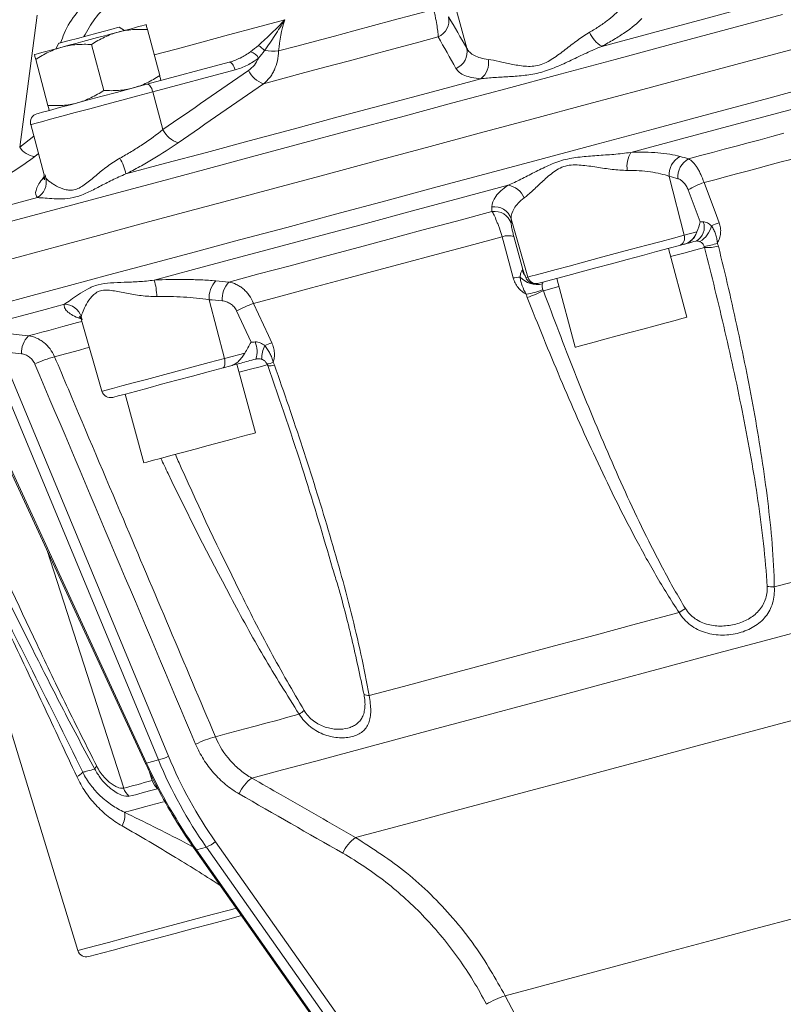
# Model space of a CAD drawing. Header units: millimetres. Extents: x -2 to 362, y -185 to 555.
# Tile 3 of 14: x 130 to 216, y -48 to 63. Entities that reach past the tile are written whole.
import ezdxf

# ---------------------------------------------------------------- set-up
doc = ezdxf.new("R2010")
doc.units = ezdxf.units.MM

msp = doc.modelspace()

# ---------------------------------------------------------------- linework, layer by layer
at = {"color": 7, "linetype": 'Continuous', "lineweight": 15}
for p, q in [((178.95, 63.56), (180.09, 59.31)), ((131.8, 63.03), (129.83, 48.2)), ((141.62, 61.32), (141.01, 61.67)), ((145.57, 56.25), (144.19, 61.4)), ((134.25, 59.86), (133.89, 59.25)), ((139.29, 54.57), (137.91, 59.72)), ((133.01, 52.88), (131.63, 58.04)), ((144.14, 55.26), (153.38, 57.74)), ((154.04, 56.88), (144.8, 54.41)), ((144.8, 54.41), (145.94, 50.16)), ((131.07, 50.73), (132.58, 45.07)), ((202.85, 44.91), (204.52, 38.3)), ((206.34, 39.8), (204.98, 43.39)), ((185.08, 40.15), (186.96, 33.59)), ((185.39, 38.14), (186.38, 34.45)), ((204.52, 38.3), (205.97, 38.68)), ((204.83, 29.08), (202.76, 36.81)), ((204.56, 37.29), (203.99, 37.14)), ((186.74, 33.53), (186.96, 33.59)), ((190.2, 33.44), (192.27, 25.71)), ((188.18, 32.9), (188.09, 32.88)), ((151.12, 31.05), (152.84, 24.45)), ((155.84, 26.27), (154.21, 29.79)), ((136.78, 28.76), (139.07, 20.76)), ((128.46, 27.24), (130.8, 26.99)), ((145.42, -20.67), (126.05, 25.98)), ((130.02, 24.98), (127.67, 25.23)), ((127.67, 25.23), (146.56, -20.26)), ((152.84, 24.45), (155.13, 25.06)), ((153.58, 23.63), (152.69, 23.39)), ((156.33, 16.08), (154.26, 23.81)), ((157.62, 23.83), (157.7, 23.65)), ((141.7, 20.45), (143.77, 12.72)), ((127.35, 14.88), (143.96, -21.06)), ((127.47, 14.92), (144.09, -21.03)), ((121.44, 6.74), (136.37, -42.1)), ((145.42, -20.67), (144.09, -21.03)), ((151.84, -29.86), (226.31, -135.49)), ((149.55, -30.76), (224.01, -136.39)), ((150.82, -30.47), (149.69, -30.77)), ((149.69, -30.77), (224.16, -136.4)), ((225.28, -136.1), (150.82, -30.47))]:
    msp.add_line(p, q, dxfattribs=at)
at = {"color": 8, "linetype": 'Continuous', "lineweight": 15}
for p, q in [((129.83, 48.2), (131.42, 49.41)), ((131.94, 47.48), (131.52, 47.16)), ((132.35, 44.57), (132.6, 44.89)), ((132.71, 45.1), (132.76, 44.72)), ((190.44, 32.53), (188.71, 32.06)), ((136.67, 29.02), (136.4, 29.01)), ((136.8, 28.85), (136.4, 29.01)), ((136.76, 29.14), (136.84, 28.78)), ((141.53, -23.84), (132.91, 2.85)), ((144.73, -22.98), (144.43, -22.04))]:
    msp.add_line(p, q, dxfattribs=at)
at = {"color": 7, "linetype": 'Continuous', "lineweight": 15, "flags": 128}
for points in [[(195.26, 59.52), (200.97, 61.05), (206.72, 62.59), (212.5, 64.14), (218.3, 65.69), (224.09, 67.25), (229.87, 68.79), (235.63, 70.34), (241.33, 71.87)], [(126.14, 34.91), (130.06, 35.96), (134.24, 37.08), (138.68, 38.27), (143.35, 39.52), (148.25, 40.84), (153.36, 42.21), (158.66, 43.63), (164.14, 45.09), (169.79, 46.61), (175.58, 48.16), (181.5, 49.75), (187.54, 51.36), (193.66, 53.01), (199.87, 54.67), (206.13, 56.35), (212.44, 58.04), (218.76, 59.73), (225.09, 61.43), (231.41, 63.12), (237.69, 64.8), (243.91, 66.47), (250.07, 68.12)], [(158.94, 59), (161, 59.55), (163.1, 60.11), (165.23, 60.68), (167.4, 61.26), (169.6, 61.85), (171.83, 62.45), (174.09, 63.06), (176.38, 63.67)], [(140.9, 61.12), (141.58, 61.31), (142.2, 61.47), (142.74, 61.62), (143.19, 61.74), (143.56, 61.84), (143.82, 61.91), (143.98, 61.95), (144.04, 61.97)], [(134.25, 59.86), (134.3, 59.88), (134.68, 59.98), (135.38, 60.16), (136.33, 60.42), (137.41, 60.71), (138.52, 61), (139.53, 61.28), (140.33, 61.49), (140.84, 61.63), (141.01, 61.67)], [(134.62, 59.44), (135.35, 59.64), (136.13, 59.85), (136.94, 60.06), (137.76, 60.28), (138.58, 60.5), (139.38, 60.72), (140.16, 60.93), (140.9, 61.12)], [(157.25, 55.32), (159.55, 55.94), (161.9, 56.57), (164.3, 57.21), (166.74, 57.86), (169.22, 58.53), (171.73, 59.2), (174.29, 59.89), (176.87, 60.58)], [(198.52, 47.6), (204.22, 49.12), (209.95, 50.66), (215.72, 52.21), (221.5, 53.75), (227.28, 55.3), (233.04, 56.85), (238.78, 58.39), (244.47, 59.91)], [(131.48, 58.6), (131.53, 58.62), (131.69, 58.66), (131.96, 58.73), (132.32, 58.83), (132.78, 58.95), (133.32, 59.09), (133.93, 59.26), (134.62, 59.44)], [(153.38, 57.74), (153.46, 57.74), (153.55, 57.71), (153.65, 57.64), (153.74, 57.53), (153.83, 57.4), (153.91, 57.24), (153.99, 57.07), (154.04, 56.88)], [(141.77, 45.19), (146.21, 46.38), (150.83, 47.61), (155.62, 48.9), (160.56, 50.22), (165.65, 51.59), (170.88, 52.99), (176.22, 54.42), (181.67, 55.88)], [(131.77, 51.95), (131.91, 51.99), (132.39, 52.12), (133.2, 52.33), (134.32, 52.63), (135.69, 53), (137.26, 53.42), (138.95, 53.87), (140.72, 54.35), (142.47, 54.82), (144.14, 55.26)], [(144.14, 55.26), (144.22, 55.27), (144.31, 55.23), (144.41, 55.16), (144.5, 55.06), (144.59, 54.92), (144.67, 54.77), (144.74, 54.59), (144.8, 54.41)], [(205.03, 46.88), (206.37, 47.24), (207.7, 47.6), (209.04, 47.95), (210.38, 48.31), (211.72, 48.67), (213.06, 49.03), (214.4, 49.39), (215.75, 49.75)], [(206.77, 44.21), (207.98, 44.53), (209.19, 44.86), (210.41, 45.18), (211.62, 45.51), (212.84, 45.84), (214.06, 46.16), (215.28, 46.49), (216.51, 46.82)], [(144.95, 33.24), (149.38, 34.43), (153.98, 35.67), (158.76, 36.94), (163.69, 38.27), (168.77, 39.63), (173.98, 41.02), (179.31, 42.45), (184.74, 43.91)], [(206.77, 44.21), (208.15, 40.52), (208.46, 39.69)], [(108.79, 36.35), (110.77, 36.88), (113.01, 37.48), (115.53, 38.15), (118.3, 38.9), (121.32, 39.71), (124.59, 40.58), (128.09, 41.52), (131.83, 42.52)], [(153.35, 33.03), (156.73, 33.94), (160.22, 34.87), (163.8, 35.83), (167.47, 36.81), (171.22, 37.82), (175.05, 38.85), (178.95, 39.89), (182.92, 40.96)], [(156.13, 30.64), (159.34, 31.5), (162.64, 32.38), (166.02, 33.29), (169.49, 34.22), (173.03, 35.17), (176.65, 36.14), (180.33, 37.12), (184.07, 38.13)], [(185.32, 33.49), (184.3, 37.28), (184.07, 38.13)], [(186.96, 33.59), (187.29, 33.68), (187.94, 33.85), (188.9, 34.11), (190.13, 34.44), (191.59, 34.83), (193.23, 35.27), (194.98, 35.74), (196.79, 36.23), (198.6, 36.71), (200.33, 37.17), (201.93, 37.6), (203.35, 37.98), (204.52, 38.3)], [(203.99, 37.14), (202.83, 36.83), (201.43, 36.45), (199.83, 36.02), (198.12, 35.56), (196.35, 35.09), (194.6, 34.62), (192.94, 34.18), (191.45, 33.78), (190.18, 33.44), (189.19, 33.17), (188.51, 32.99), (188.18, 32.9)], [(119.71, 26.48), (121.32, 26.91), (123.02, 27.37), (124.8, 27.85), (126.66, 28.34), (128.6, 28.86), (130.61, 29.4), (132.7, 29.96), (134.86, 30.54)], [(156.13, 30.64), (157.8, 27.03), (158.17, 26.22)], [(204.83, 29.08), (204.71, 29.05), (204.27, 28.93), (203.51, 28.73), (202.49, 28.45), (201.26, 28.12), (199.88, 27.75), (198.43, 27.37), (196.99, 26.98), (195.63, 26.61), (194.42, 26.29), (193.44, 26.03), (192.74, 25.84), (192.35, 25.73), (192.27, 25.71)], [(152.84, 24.45), (152.88, 24.26), (152.9, 24.08), (152.91, 23.9), (152.9, 23.74), (152.87, 23.61), (152.82, 23.5), (152.76, 23.43), (152.69, 23.39)], [(152.69, 23.39), (151.01, 22.94), (149.26, 22.47), (147.49, 22), (145.79, 21.54), (144.22, 21.12), (142.85, 20.75), (141.73, 20.45), (140.91, 20.23), (140.43, 20.11), (140.29, 20.07)], [(156.33, 16.08), (156.33, 16.08), (156.13, 16.03), (155.61, 15.89), (154.78, 15.67), (153.71, 15.38), (152.43, 15.04), (151.03, 14.66), (149.57, 14.27), (148.14, 13.89), (146.81, 13.53), (145.66, 13.22), (144.74, 12.98), (144.11, 12.81), (143.8, 12.73), (143.77, 12.72)], [(214.66, -1.23), (216.57, -0.72), (218.49, -0.21), (220.41, 0.31), (222.34, 0.83), (224.28, 1.35), (226.22, 1.87), (228.16, 2.39), (230.11, 2.91)], [(155.94, -22.71), (159.37, -21.79), (163.11, -20.79), (167.14, -19.71), (171.44, -18.56), (176, -17.34), (180.8, -16.05), (185.82, -14.7), (191.05, -13.31), (196.45, -11.86), (202.01, -10.37), (207.7, -8.84), (213.51, -7.29), (219.41, -5.71), (225.37, -4.11), (231.38, -2.5)], [(169.1, -13.44), (172.96, -12.4), (176.99, -11.33), (181.17, -10.21), (185.49, -9.05), (189.94, -7.85), (194.51, -6.63), (199.19, -5.38), (203.96, -4.1)], [(167.58, -29.39), (170.84, -28.52), (174.38, -27.57), (178.2, -26.55), (182.27, -25.45), (186.58, -24.3), (191.11, -23.08), (195.85, -21.82), (200.76, -20.5), (205.84, -19.14), (211.05, -17.74), (216.38, -16.31), (221.81, -14.86), (227.31, -13.39), (232.85, -11.9)], [(151.84, -18.06), (152.91, -17.78), (154.01, -17.48), (155.14, -17.18), (156.3, -16.87), (157.5, -16.55), (158.72, -16.22), (159.98, -15.88), (161.26, -15.54)], [(136.93, -22.06), (137.06, -22.02), (137.2, -21.99), (137.35, -21.95), (137.51, -21.9), (137.69, -21.86), (137.87, -21.81), (138.06, -21.76), (138.27, -21.7)], [(141.53, -23.84), (141.87, -23.75), (142.23, -23.65), (142.61, -23.55), (143, -23.45), (143.41, -23.34), (143.83, -23.22), (144.28, -23.1), (144.73, -22.98)], [(145.34, -23.91), (144.88, -24.03), (144.44, -24.15), (144.02, -24.26), (143.61, -24.37), (143.22, -24.48), (142.84, -24.58), (142.48, -24.67), (142.14, -24.76)], [(184.41, -47.17), (187.62, -46.31), (191.12, -45.37), (194.9, -44.36), (198.95, -43.28), (203.23, -42.13), (207.73, -40.92), (212.43, -39.66), (217.29, -38.36), (222.29, -37.02), (227.41, -35.65), (232.63, -34.25), (237.9, -32.84)], [(154.77, -38.17), (153.35, -38.55), (151.38, -39.08), (149.35, -39.62), (147.31, -40.17), (145.34, -40.7), (143.48, -41.19), (141.8, -41.64), (140.35, -42.03), (139.17, -42.35), (138.3, -42.58), (137.76, -42.72), (137.59, -42.77)], [(184.41, -47.17), (186.23, -50.68), (193.49, -64.74), (222.52, -120.96), (228.92, -133.35)]]:
    msp.add_lwpolyline(points, dxfattribs=at)
at = {"color": 8, "linetype": 'Continuous', "lineweight": 15, "flags": 128}
for points in [[(127.33, 30.47), (131.25, 31.52), (135.44, 32.64), (139.87, 33.83), (144.54, 35.08), (149.44, 36.39), (154.55, 37.76), (159.85, 39.18), (165.33, 40.65), (170.98, 42.16), (176.77, 43.72), (182.69, 45.3), (188.73, 46.92), (194.85, 48.56), (201.06, 50.22), (207.32, 51.9), (213.63, 53.59), (219.95, 55.29), (226.28, 56.98), (232.6, 58.68), (238.88, 60.36), (245.1, 62.03), (251.26, 63.68)], [(127.78, 39.56), (131.87, 40.66), (136.22, 41.83), (140.81, 43.06), (145.63, 44.35), (150.66, 45.7), (155.89, 47.1), (161.31, 48.55), (166.9, 50.05), (172.63, 51.58), (178.51, 53.16), (184.5, 54.76), (190.59, 56.4), (196.77, 58.05), (203.01, 59.72), (209.29, 61.41), (215.6, 63.1)], [(144.95, 58.56), (147.43, 59.22), (150.31, 60), (153.31, 60.8), (156.42, 61.63), (159.63, 62.49)], [(144.8, 54.41), (143.1, 53.95), (141.31, 53.47), (139.49, 52.98), (137.73, 52.51), (136.06, 52.07), (134.57, 51.66), (133.28, 51.32), (132.27, 51.05), (131.54, 50.85), (131.15, 50.75), (131.07, 50.73)], [(132.64, 44.74), (132.63, 44.73), (132.35, 44.57)], [(206.81, 36.91), (205.83, 36.65), (204.51, 36.29), (203, 35.89)], [(130.8, 26.99), (131.55, 27.19), (132.31, 27.4), (133.09, 27.6), (133.88, 27.81), (134.68, 28.03), (135.49, 28.25), (136.32, 28.47), (136.8, 28.6)], [(133.75, 24.64), (134.43, 24.83), (135.12, 25.01), (135.83, 25.2), (136.54, 25.39), (137.27, 25.59), (137.66, 25.69)], [(139.07, 20.76), (139.15, 20.78), (139.55, 20.89), (140.28, 21.08), (141.3, 21.36), (142.58, 21.7), (144.08, 22.1), (145.75, 22.55), (147.52, 23.02), (149.33, 23.51), (151.13, 23.99), (152.84, 24.45)], [(157.68, 23.75), (157.52, 23.71), (156.85, 23.52), (155.79, 23.24), (154.5, 22.9)], [(158.47, 23.69), (158.28, 23.65), (158.11, 23.63), (157.96, 23.62), (157.85, 23.62), (157.76, 23.63), (157.7, 23.66), (157.68, 23.69)], [(141.61, -26.55), (142.25, -26.38), (143.06, -26.16), (144.02, -25.91), (145.13, -25.61), (146.01, -25.37)], [(136.37, -42.1), (136.42, -42.09), (136.77, -41.99), (137.48, -41.8), (138.51, -41.53), (139.83, -41.17), (141.42, -40.75), (143.22, -40.26), (145.18, -39.74), (147.26, -39.18), (149.38, -38.61), (151.48, -38.05), (153.52, -37.5), (154.18, -37.33)]]:
    msp.add_lwpolyline(points, dxfattribs=at)
at = {"color": 7, "linetype": 'Continuous', "lineweight": 15}
for centre, radius, start, end in [((176.09, 62.42), 2, 292.9837, 12.0811), ((196.82, 62.24), 3.13, 201.2858, 240.1772), ((155.32, 57.42), 1.57, 30.0805, 72.3716), ((155.34, 57.33), 2.65, 40.3177, 60.2491), ((158.5, 70.34), 11.35, 264.2488, 272.2139), ((178.13, 58.9), 2, 292.0618, 11.953), ((180.28, 57.67), 2.27, 307.9907, 9.7251), ((158.16, 58.07), 2.9, 205.7846, 251.5784), ((132.03, 50.98), 1, 105, 194.982), ((148.53, 51.42), 2.88, 205.9982, 252.5043), ((131.7, 49.34), 2.19, 211.6356, 265.4588), ((201.18, 46.03), 3.08, 149.4063, 188.3239), ((135.38, 43.75), 6.55, 12.6748, 29.2467), ((205.16, 45.1), 2.32, 118.2474, 184.8023), ((206.13, 44.84), 2.32, 118.348, 184.8292), ((130.79, 44.26), 2.03, 300.8934, 12.9818), ((184.43, 41.67), 2.26, 21.0761, 82.1903), ((209.4, 36.11), 8.52, 108.0482, 121.2838), ((183.19, 39.5), 2, 18.9961, 98.0097), ((183.2, 38.98), 2, 18.9819, 97.9026), ((205.06, 39.17), 1.73, 297.6367, 21.4302), ((204.78, 40.04), 2.9, 301.8351, 346.3817), ((212.24, 28.78), 11.55, 109.0717, 113.7066), ((184.75, 36.14), 2.1, 72.2271, 108.8369), ((203.66, 37.99), 0.92, 291.1211, 19.2516), ((204.02, 39.22), 2, 308.2258, 328.67), ((206.23, 42.18), 5.18, 276.1268, 293.1116), ((207.14, 41.68), 4.78, 266.0182, 284.9946), ((138.62, 31.31), 6.62, 0.8853, 16.9834), ((186.43, 27.86), 5.74, 93.433, 101.1968), ((188.02, 35.42), 2.66, 223.5525, 282.4818), ((187.92, 33.86), 0.998, 195.8879, 284.8932), ((153.95, 31.23), 2.83, 136.9293, 183.6131), ((155.42, 31.1), 2.83, 137.0375, 183.6338), ((185.43, 40.3), 8.74, 278.9295, 291.6706), ((183.32, 42.48), 11.73, 287.7644, 297.3963), ((134.83, 28.51), 2.03, 17.9819, 89.1451), ((162.57, 13.63), 18.19, 110.7182, 117.3377), ((132.72, 25.08), 2.7, 135.1662, 182.2951), ((153.98, 25.24), 2.55, 340.3366, 24.5968), ((163.29, 12.45), 14.69, 110.4281, 113.7217), ((136.84, 13.05), 12, 104.9192, 116.2054), ((140.04, 21.04), 1, 196, 285), ((214.74, 5.89), 7.12, 262.8534, 269.3012), ((191.34, 16.21), 23.91, 301.8578, 303.8866), ((169.2, -11.59), 1.85, 249.0154, 266.7148), ((168.5, -24.51), 11.53, 125.4566, 128.8787), ((154.87, -29.55), 11.88, 104.7983, 116.2641), ((144, -15.01), 5.84, 284.0581, 295.9623), ((135.22, -20.41), 2.37, 295.8636, 315.9089), ((139.05, -21.99), 0.828, 132.1872, 159.8354), ((146.73, -22.35), 2.09, 197.653, 228.2876), ((158.26, -26.06), 4.08, 124.7961, 157.2141), ((143.47, -23.21), 2.05, 197.8202, 229.3045), ((139.47, -26.96), 2.18, 329.2021, 10.9073), ((149.56, -27.17), 3.52, 290.8994, 310.4362), ((169.96, -32.75), 4.12, 125.2202, 157.1737), ((137.33, -41.81), 1, 197, 285), ((187.46, -56.67), 9.98, 107.7853, 121.1457)]:
    msp.add_arc(centre, radius, start, end, dxfattribs=at)
at = {"color": 8, "linetype": 'Continuous', "lineweight": 15}
for centre, radius, start, end in [((188.28, 34.99), 2.07, 198.2639, 219.3099), ((160.97, 24.23), 3.95, 154.9674, 177.9644), ((157.62, 25.13), 1.3, 270.156, 302.568), ((143.96, -20.8), 0.264, 268.9992, 298.1231), ((149.63, -30.64), 0.142, 235.5552, 298.695)]:
    msp.add_arc(centre, radius, start, end, dxfattribs=at)
at = {"color": 7, "linetype": 'Continuous', "lineweight": 15}
for centre, major_axis, ratio, start_param, end_param in [((188.43, -0.16), (1.23, 50.23), 0.936256, 2.014183, 2.241076), ((188.79, -0.13), (1.77, 49.23), 0.93727, 2.025439, 2.252332), ((178.97, -2.7), (-17.15, 47.04), 0.784162, 1.676367, 1.903259)]:
    msp.add_ellipse(centre, major_axis=major_axis, ratio=ratio, start_param=start_param, end_param=end_param, dxfattribs=at)
at = {"color": 8, "linetype": 'Continuous', "lineweight": 15}
for points, knots in [([(134.43, 59.91), (134.56, 60.27), (134.99, 61.5), (136.21, 63.39), (137.49, 64.7), (138.14, 65.36)], [0, 0, 0, 0, 0.169754, 0.578921, 1, 1, 1, 1]), ([(139.92, 64.41), (139.34, 63.83), (138.21, 62.71), (137.43, 61.3), (137.04, 60.61)], [0, 0, 0, 0, 0.50797, 1, 1, 1, 1]), ([(147.33, 13.67), (147.55, 13.17), (149.82, 8.02), (153.36, 0.63), (157.95, -8.5), (160.53, -12.91), (161.81, -15.12)], [0, 0, 0, 0, 0.051056, 0.524194, 0.762191, 1, 1, 1, 1]), ([(161.26, -15.54), (159.9, -13.38), (157.17, -9.07), (152.27, -0.02), (148.45, 7.42), (145.97, 12.66), (145.7, 13.24)], [0, 0, 0, 0, 0.233945, 0.468117, 0.941401, 1, 1, 1, 1]), ([(136.26, -22.54), (134.99, -19.84), (132.46, -14.42), (128.64, -6.36), (125.49, 0.24), (123.34, 4.73), (122.5, 6.46), (122.26, 6.96)], [0, 0, 0, 0, 0.269859, 0.53975, 0.809109, 0.945173, 1, 1, 1, 1]), ([(138.27, -21.7), (137.09, -19.5), (134.73, -15.08), (130.12, -5.96), (126.41, 1.51), (123.87, 6.74), (123.59, 7.31)], [0, 0, 0, 0, 0.233945, 0.468117, 0.941401, 1, 1, 1, 1]), ([(124.65, 7.6), (124.88, 7.1), (127.22, 1.97), (130.7, -5.44), (135.08, -14.62), (137.36, -19.12), (138.49, -21.37)], [0, 0, 0, 0, 0.051056, 0.524194, 0.762191, 1, 1, 1, 1]), ([(168.54, -13.32), (168.1, -11.23), (167.21, -7.06), (165.98, -2.32), (165.18, 0.31), (165.01, 0.86)], [0, 0, 0, 0, 0.440973, 0.883598, 1, 1, 1, 1]), ([(141.61, -26.55), (142.71, -27.09), (144.93, -28.18), (147.54, -29.5), (148.99, -30.26), (149.33, -30.44)], [0, 0, 0, 0, 0.430231, 0.869423, 1, 1, 1, 1])]:
    msp.add_open_spline(points, degree=3, knots=knots, dxfattribs=at)
at = {"color": 7, "linetype": 'Continuous', "lineweight": 15}
for points, knots in [([(176.87, 60.58), (176.88, 60.71), (176.87, 60.88), (176.83, 61.28), (176.79, 61.52), (176.71, 62.05), (176.66, 62.34), (176.56, 62.81), (176.53, 62.98), (176.46, 63.32), (176.42, 63.49), (176.38, 63.67)], [0, 0, 0, 0, 0.25, 0.25, 0.5, 0.5, 0.75, 0.75, 0.875, 0.875, 1, 1, 1, 1]), ([(193.9, 61.1), (194.3, 61.33), (194.68, 61.57), (195.4, 62.05), (195.74, 62.29), (196.68, 63.03), (197.2, 63.52), (197.62, 64.01)], [0, 0, 0, 0, 0.25, 0.25, 0.5, 0.5, 1, 1, 1, 1]), ([(144.19, 61.4), (144.14, 61.58), (144.1, 61.72), (144.05, 61.91), (144.04, 61.97), (144.04, 61.97)], [0, 0, 0, 0, 0.5, 0.5, 1, 1, 1, 1]), ([(156.66, 59.63), (156.92, 59.86), (157.18, 60.09), (157.69, 60.55), (157.94, 60.79), (158.69, 61.51), (159.17, 62), (159.63, 62.49)], [0, 0, 0, 0, 0.25, 0.25, 0.5, 0.5, 1, 1, 1, 1]), ([(157.36, 59.05), (157.56, 59.32), (157.75, 59.6), (158.14, 60.17), (158.33, 60.46), (158.89, 61.32), (159.26, 61.91), (159.63, 62.49)], [0, 0, 0, 0, 0.25, 0.25, 0.5, 0.5, 1, 1, 1, 1]), ([(199.79, 62.65), (199.27, 62.12), (198.63, 61.6), (197.49, 60.81), (197.07, 60.55), (196.2, 60.03), (195.74, 59.77), (195.26, 59.52)], [0, 0, 0, 0, 0.5, 0.5, 0.75, 0.75, 1, 1, 1, 1]), ([(137.91, 59.72), (138.37, 60.03), (138.85, 60.31), (139.85, 60.79), (140.36, 60.98), (140.9, 61.12)], [0, 0, 0, 0, 0.5, 0.5, 1, 1, 1, 1]), ([(140.9, 61.12), (141.16, 61.2), (141.43, 61.25), (141.98, 61.34), (142.25, 61.38), (143.07, 61.44), (143.63, 61.44), (144.19, 61.4)], [0, 0, 0, 0, 0.25, 0.25, 0.5, 0.5, 1, 1, 1, 1]), ([(182.51, 58.05), (182.88, 58), (183.28, 57.92), (183.94, 57.78), (184.16, 57.73), (184.62, 57.63), (184.86, 57.58), (185.58, 57.43), (186.09, 57.33), (186.88, 57.27), (187.15, 57.26), (187.7, 57.3), (187.97, 57.34), (188.51, 57.48), (188.78, 57.59), (189.29, 57.84), (189.54, 57.99), (190.25, 58.46), (190.71, 58.81), (191.62, 59.51), (192.07, 59.86), (192.98, 60.52), (193.43, 60.83), (193.9, 61.1)], [0, 0, 0, 0, 0.125, 0.125, 0.1875, 0.1875, 0.25, 0.25, 0.375, 0.375, 0.4375, 0.4375, 0.5, 0.5, 0.5625, 0.5625, 0.625, 0.625, 0.75, 0.75, 0.875, 0.875, 1, 1, 1, 1]), ([(134.62, 59.44), (134.88, 59.51), (135.16, 59.57), (135.7, 59.66), (135.97, 59.69), (136.79, 59.76), (137.35, 59.76), (137.91, 59.72)], [0, 0, 0, 0, 0.25, 0.25, 0.5, 0.5, 1, 1, 1, 1]), ([(131.63, 58.04), (132.1, 58.35), (132.58, 58.63), (133.57, 59.1), (134.08, 59.3), (134.62, 59.44)], [0, 0, 0, 0, 0.5, 0.5, 1, 1, 1, 1]), ([(153.38, 57.74), (153.81, 57.86), (154.23, 58.01), (155.04, 58.41), (155.43, 58.64), (155.79, 58.92)], [0, 0, 0, 0, 0.5, 0.5, 1, 1, 1, 1]), ([(158.94, 59), (158.93, 58.62), (158.89, 58.25), (158.73, 57.54), (158.61, 57.2), (158.39, 56.73), (158.31, 56.58), (158.14, 56.28), (158.04, 56.14), (157.73, 55.75), (157.5, 55.52), (157.25, 55.32)], [0, 0, 0, 0, 0.25, 0.25, 0.5, 0.5, 0.625, 0.625, 0.75, 0.75, 1, 1, 1, 1]), ([(180.09, 59.31), (180.18, 59.14), (180.29, 58.99), (180.58, 58.72), (180.76, 58.59), (181.37, 58.27), (181.88, 58.13), (182.51, 58.05)], [0, 0, 0, 0, 0.25, 0.25, 0.5, 0.5, 1, 1, 1, 1]), ([(195.26, 59.52), (194.68, 59.29), (194.11, 59.03), (192.97, 58.51), (192.4, 58.24), (191.27, 57.7), (190.71, 57.44), (189.86, 57.08), (189.57, 56.97), (188.99, 56.77), (188.7, 56.67), (187.82, 56.44), (187.23, 56.34), (186.05, 56.19), (185.47, 56.15), (184.34, 56.08), (183.78, 56.05), (182.7, 55.98), (182.17, 55.94), (181.67, 55.88)], [0, 0, 0, 0, 0.125, 0.125, 0.25, 0.25, 0.375, 0.375, 0.4375, 0.4375, 0.5, 0.5, 0.625, 0.625, 0.75, 0.75, 0.875, 0.875, 1, 1, 1, 1]), ([(131.63, 58.04), (131.58, 58.21), (131.54, 58.35), (131.49, 58.55), (131.48, 58.6), (131.48, 58.6)], [0, 0, 0, 0, 0.5, 0.5, 1, 1, 1, 1]), ([(156.68, 58.21), (156.28, 57.9), (155.86, 57.63), (154.99, 57.19), (154.53, 57.01), (154.04, 56.88)], [0, 0, 0, 0, 0.5, 0.5, 1, 1, 1, 1]), ([(155.55, 56.81), (155.8, 56.98), (156.02, 57.18), (156.4, 57.65), (156.56, 57.92), (156.68, 58.21)], [0, 0, 0, 0, 0.5, 0.5, 1, 1, 1, 1]), ([(181.67, 55.88), (180.94, 55.93), (180.34, 56.05), (179.64, 56.35), (179.43, 56.46), (179.11, 56.73), (178.98, 56.88), (178.88, 57.04)], [0, 0, 0, 0, 0.5, 0.5, 0.75, 0.75, 1, 1, 1, 1]), ([(145.57, 56.25), (145.1, 55.94), (144.62, 55.66), (143.63, 55.18), (143.11, 54.99), (142.58, 54.85)], [0, 0, 0, 0, 0.5, 0.5, 1, 1, 1, 1]), ([(145.57, 56.25), (145.61, 56.08), (145.65, 55.93), (145.7, 55.74), (145.72, 55.69), (145.72, 55.69)], [0, 0, 0, 0, 0.5, 0.5, 1, 1, 1, 1]), ([(139.29, 54.57), (138.82, 54.26), (138.34, 53.98), (137.35, 53.5), (136.83, 53.31), (136.3, 53.16)], [0, 0, 0, 0, 0.5, 0.5, 1, 1, 1, 1]), ([(142.58, 54.85), (142.31, 54.77), (142.04, 54.72), (141.5, 54.63), (141.22, 54.59), (140.4, 54.53), (139.85, 54.53), (139.29, 54.57)], [0, 0, 0, 0, 0.25, 0.25, 0.5, 0.5, 1, 1, 1, 1]), ([(136.3, 53.16), (136.03, 53.09), (135.76, 53.03), (135.22, 52.94), (134.95, 52.91), (134.12, 52.85), (133.57, 52.85), (133.01, 52.88)], [0, 0, 0, 0, 0.25, 0.25, 0.5, 0.5, 1, 1, 1, 1]), ([(133.01, 52.88), (133.06, 52.71), (133.09, 52.57), (133.15, 52.38), (133.16, 52.32), (133.16, 52.32)], [0, 0, 0, 0, 0.5, 0.5, 1, 1, 1, 1]), ([(141.1, 46.95), (141.53, 47.19), (141.96, 47.44), (142.81, 47.95), (143.23, 48.22), (144.46, 49.03), (145.22, 49.59), (145.94, 50.16)], [0, 0, 0, 0, 0.25, 0.25, 0.5, 0.5, 1, 1, 1, 1]), ([(147.66, 48.68), (146.78, 48.06), (145.84, 47.46), (144.35, 46.57), (143.84, 46.28), (142.81, 45.72), (142.29, 45.45), (141.77, 45.19)], [0, 0, 0, 0, 0.5, 0.5, 0.75, 0.75, 1, 1, 1, 1]), ([(184.74, 43.91), (185.21, 44.11), (185.69, 44.34), (186.67, 44.83), (187.17, 45.09), (188.2, 45.62), (188.72, 45.88), (189.54, 46.25), (189.82, 46.36), (190.39, 46.57), (190.68, 46.67), (191.58, 46.91), (192.2, 47.01), (193.45, 47.15), (194.08, 47.2), (195.35, 47.29), (195.99, 47.33), (197.26, 47.44), (197.89, 47.51), (198.52, 47.6)], [0, 0, 0, 0, 0.125, 0.125, 0.25, 0.25, 0.375, 0.375, 0.4375, 0.4375, 0.5, 0.5, 0.625, 0.625, 0.75, 0.75, 0.875, 0.875, 1, 1, 1, 1]), ([(198.52, 47.6), (199.62, 47.65), (200.64, 47.63), (202.04, 47.51), (202.49, 47.46), (203.32, 47.32), (203.71, 47.24), (204.07, 47.14)], [0, 0, 0, 0, 0.5, 0.5, 0.75, 0.75, 1, 1, 1, 1]), ([(131.52, 47.16), (131.13, 46.86), (130.72, 46.56), (130.07, 46.11), (129.85, 45.96), (129.39, 45.65), (129.16, 45.5), (128.69, 45.21), (128.45, 45.07), (127.98, 44.8), (127.75, 44.67), (127.3, 44.45), (127.09, 44.35), (126.81, 44.24), (126.72, 44.2), (126.55, 44.15), (126.48, 44.13), (126.41, 44.11)], [0, 0, 0, 0, 0.25, 0.25, 0.375, 0.375, 0.5, 0.5, 0.625, 0.625, 0.75, 0.75, 0.875, 0.875, 0.9375, 0.9375, 1, 1, 1, 1]), ([(132.76, 44.72), (132.87, 44.6), (133.03, 44.46), (133.33, 44.22), (133.45, 44.14), (133.69, 43.98), (133.83, 43.9), (134.25, 43.67), (134.57, 43.53), (135.1, 43.39), (135.28, 43.36), (135.67, 43.35), (135.86, 43.38), (136.26, 43.48), (136.46, 43.57), (136.85, 43.79), (137.04, 43.92), (137.62, 44.35), (138.01, 44.69), (138.82, 45.36), (139.24, 45.71), (140.13, 46.36), (140.59, 46.67), (141.1, 46.95)], [0, 0, 0, 0, 0.125, 0.125, 0.1875, 0.1875, 0.25, 0.25, 0.375, 0.375, 0.4375, 0.4375, 0.5, 0.5, 0.5625, 0.5625, 0.625, 0.625, 0.75, 0.75, 0.875, 0.875, 1, 1, 1, 1]), ([(205.03, 46.88), (205.19, 46.8), (205.34, 46.68), (205.58, 46.44), (205.66, 46.35), (205.81, 46.15), (205.96, 45.93), (206.11, 45.69), (206.26, 45.42), (206.33, 45.28), (206.53, 44.85), (206.65, 44.54), (206.77, 44.21)], [0, 0, 0, 0, 0.25, 0.25, 0.375, 0.375, 0.5, 0.625, 0.625, 0.75, 0.75, 1, 1, 1, 1]), ([(198.13, 45.58), (197.57, 45.58), (197, 45.63), (195.86, 45.76), (195.28, 45.85), (194.11, 46.03), (193.52, 46.12), (192.64, 46.19), (192.35, 46.21), (191.76, 46.18), (191.47, 46.14), (190.92, 45.99), (190.65, 45.88), (190.16, 45.61), (189.94, 45.46), (189.29, 44.97), (188.9, 44.62), (188.16, 43.93), (187.81, 43.59), (187.15, 42.98), (186.84, 42.71), (186.54, 42.48)], [0, 0, 0, 0, 0.125, 0.125, 0.25, 0.25, 0.375, 0.375, 0.4375, 0.4375, 0.5, 0.5, 0.5625, 0.5625, 0.625, 0.625, 0.75, 0.75, 0.875, 0.875, 1, 1, 1, 1]), ([(202.85, 44.91), (202.55, 45.02), (202.22, 45.12), (201.51, 45.28), (201.13, 45.36), (199.93, 45.53), (199.07, 45.58), (198.13, 45.58)], [0, 0, 0, 0, 0.25, 0.25, 0.5, 0.5, 1, 1, 1, 1]), ([(131.83, 42.52), (131.62, 42.71), (131.58, 42.98), (131.71, 43.5), (131.79, 43.7), (132.02, 44.11), (132.17, 44.34), (132.35, 44.57)], [0, 0, 0, 0, 0.5, 0.5, 0.75, 0.75, 1, 1, 1, 1]), ([(141.77, 45.19), (141.23, 44.97), (140.72, 44.73), (139.73, 44.25), (139.26, 44), (138.33, 43.52), (137.89, 43.29), (137.23, 42.98), (137.01, 42.89), (136.58, 42.72), (136.36, 42.65), (135.72, 42.48), (135.3, 42.42), (134.48, 42.37), (134.09, 42.38), (133.35, 42.41), (133.01, 42.44), (132.37, 42.49), (132.08, 42.51), (131.83, 42.52)], [0, 0, 0, 0, 0.125, 0.125, 0.25, 0.25, 0.375, 0.375, 0.4375, 0.4375, 0.5, 0.5, 0.625, 0.625, 0.75, 0.75, 0.875, 0.875, 1, 1, 1, 1]), ([(132.56, 45.06), (132.59, 44.95), (132.68, 44.67), (132.6, 44.49), (132.62, 44.52), (132.62, 44.53)], [0, 0, 0, 0, 0.346734, 0.852996, 1, 1, 1, 1]), ([(204.98, 43.39), (204.92, 43.56), (204.84, 43.71), (204.67, 44), (204.57, 44.13), (204.37, 44.34), (204.26, 44.43), (204.05, 44.57), (203.94, 44.62), (203.83, 44.65)], [0, 0, 0, 0, 0.25, 0.25, 0.5, 0.5, 0.75, 0.75, 1, 1, 1, 1]), ([(182.91, 41.48), (182.9, 41.86), (183.05, 42.25), (183.51, 42.87), (183.7, 43.08), (184.16, 43.49), (184.43, 43.7), (184.74, 43.91)], [0, 0, 0, 0, 0.5, 0.5, 0.75, 0.75, 1, 1, 1, 1]), ([(186.54, 42.48), (186.29, 42.29), (186.07, 42.09), (185.69, 41.7), (185.53, 41.5), (185.17, 40.91), (185.06, 40.53), (185.08, 40.15)], [0, 0, 0, 0, 0.25, 0.25, 0.5, 0.5, 1, 1, 1, 1]), ([(184.07, 38.13), (183.97, 38.46), (183.87, 38.77), (183.71, 39.22), (183.66, 39.37), (183.55, 39.64), (183.5, 39.77), (183.35, 40.14), (183.26, 40.36), (183.08, 40.71), (183, 40.85), (182.92, 40.96)], [0, 0, 0, 0, 0.25, 0.25, 0.375, 0.375, 0.5, 0.5, 0.75, 0.75, 1, 1, 1, 1]), ([(185.09, 39.63), (185.09, 39.57), (185.1, 39.49), (185.12, 39.3), (185.14, 39.19), (185.19, 38.93), (185.23, 38.79), (185.3, 38.48), (185.34, 38.31), (185.39, 38.14)], [0, 0, 0, 0, 0.25, 0.25, 0.5, 0.5, 0.75, 0.75, 1, 1, 1, 1]), ([(206.67, 39.8), (206.74, 39.8), (206.82, 39.79), (206.98, 39.74), (207.06, 39.71), (207.3, 39.59), (207.45, 39.48), (207.59, 39.35)], [0, 0, 0, 0, 0.25, 0.25, 0.5, 0.5, 1, 1, 1, 1]), ([(207.59, 39.35), (207.7, 39.21), (207.78, 39.06), (207.93, 38.75), (208, 38.6), (208.11, 38.27), (208.16, 38.11), (208.23, 37.77), (208.25, 37.6), (208.26, 37.42)], [0, 0, 0, 0, 0.25, 0.25, 0.5, 0.5, 0.75, 0.75, 1, 1, 1, 1]), ([(208.46, 39.69), (208.53, 39.51), (208.58, 39.31), (208.64, 38.92), (208.64, 38.72), (208.61, 38.33), (208.57, 38.14), (208.44, 37.76), (208.36, 37.59), (208.26, 37.42)], [0, 0, 0, 0, 0.25, 0.25, 0.5, 0.5, 0.75, 0.75, 1, 1, 1, 1]), ([(205.97, 38.68), (205.92, 38.55), (205.86, 38.41), (205.7, 38.11), (205.6, 37.97), (205.35, 37.71), (205.21, 37.59), (204.98, 37.45), (204.9, 37.41), (204.73, 37.34), (204.64, 37.31), (204.56, 37.29)], [0, 0, 0, 0, 0.25, 0.25, 0.5, 0.5, 0.75, 0.75, 0.875, 0.875, 1, 1, 1, 1]), ([(205.86, 37.64), (205.52, 37.55), (205.15, 37.45), (205, 37.41), (204.98, 37.4)], [0, 0, 0, 0, 0.906349, 1, 1, 1, 1]), ([(206.31, 37.57), (206.26, 37.6), (206.21, 37.61), (206.11, 37.64), (206.07, 37.64), (205.95, 37.65), (205.9, 37.65), (205.86, 37.64)], [0, 0, 0, 0, 0.25, 0.25, 0.5, 0.5, 1, 1, 1, 1]), ([(205.21, 37.61), (205.16, 37.57), (205.06, 37.5), (204.89, 37.41), (204.73, 37.34), (204.45, 37.26), (204.54, 37.28), (204.56, 37.29), (204.56, 37.29)], [0, 0, 0, 0, 0.153758, 0.322176, 0.49059, 0.659009, 0.915306, 1, 1, 1, 1]), ([(206.78, 37.03), (206.74, 37.16), (206.67, 37.27), (206.55, 37.41), (206.51, 37.45), (206.42, 37.52), (206.36, 37.55), (206.31, 37.57)], [0, 0, 0, 0, 0.5, 0.5, 0.75, 0.75, 1, 1, 1, 1]), ([(213.86, -1.18), (213.77, 0.43), (213.63, 2.03), (213.28, 5.24), (213.06, 6.84), (212.36, 11.63), (211.79, 14.81), (210.54, 21.16), (209.85, 24.32), (208.39, 30.63), (207.62, 33.77), (206.81, 36.91)], [0, 0, 0, 0, 0.125, 0.125, 0.25, 0.25, 0.5, 0.5, 0.75, 0.75, 1, 1, 1, 1]), ([(208.38, 37.06), (209.16, 33.91), (209.89, 30.74), (211.26, 24.4), (211.9, 21.22), (212.75, 16.44), (213.01, 14.84), (213.5, 11.63), (213.73, 10.03), (214.12, 6.82), (214.29, 5.21), (214.55, 1.99), (214.64, 0.38), (214.66, -1.23)], [0, 0, 0, 0, 0.25, 0.25, 0.5, 0.5, 0.625, 0.625, 0.75, 0.75, 0.875, 0.875, 1, 1, 1, 1]), ([(186.09, 33.59), (186.11, 33.76), (186.14, 33.92), (186.21, 34.19), (186.26, 34.29), (186.31, 34.34)], [0, 0, 0, 0, 0.5, 0.5, 1, 1, 1, 1]), ([(134.86, 30.54), (135.08, 30.68), (135.32, 30.84), (135.84, 31.21), (136.13, 31.42), (136.76, 31.83), (137.09, 32.05), (137.64, 32.34), (137.83, 32.43), (138.23, 32.6), (138.44, 32.67), (139.09, 32.84), (139.56, 32.9), (140.55, 32.97), (141.06, 32.99), (142.12, 33.02), (142.67, 33.04), (143.79, 33.12), (144.36, 33.17), (144.95, 33.24)], [0, 0, 0, 0, 0.125, 0.125, 0.25, 0.25, 0.375, 0.375, 0.4375, 0.4375, 0.5, 0.5, 0.625, 0.625, 0.75, 0.75, 0.875, 0.875, 1, 1, 1, 1]), ([(144.95, 33.24), (146.13, 33.31), (147.31, 33.34), (149.06, 33.32), (149.65, 33.3), (150.78, 33.25), (151.34, 33.21), (151.88, 33.16)], [0, 0, 0, 0, 0.5, 0.5, 0.75, 0.75, 1, 1, 1, 1]), ([(186.78, 31.66), (186.6, 31.76), (186.44, 31.87), (186.13, 32.12), (185.98, 32.27), (185.73, 32.58), (185.62, 32.75), (185.44, 33.11), (185.37, 33.3), (185.32, 33.49)], [0, 0, 0, 0, 0.25, 0.25, 0.5, 0.5, 0.75, 0.75, 1, 1, 1, 1]), ([(186.78, 31.66), (186.59, 31.97), (186.44, 32.29), (186.26, 32.77), (186.21, 32.93), (186.13, 33.26), (186.1, 33.42), (186.09, 33.59)], [0, 0, 0, 0, 0.5, 0.5, 0.75, 0.75, 1, 1, 1, 1]), ([(186.74, 33.53), (186.78, 33.42), (186.85, 33.31), (187.03, 33.11), (187.14, 33.02), (187.39, 32.9), (187.53, 32.86), (187.74, 32.84), (187.81, 32.83), (187.95, 32.85), (188.02, 32.86), (188.09, 32.88)], [0, 0, 0, 0, 0.25, 0.25, 0.5, 0.5, 0.75, 0.75, 0.875, 0.875, 1, 1, 1, 1]), ([(145.24, 31.41), (144.65, 31.4), (144.06, 31.44), (142.93, 31.58), (142.38, 31.67), (141.31, 31.88), (140.8, 31.99), (140.06, 32.1), (139.82, 32.13), (139.35, 32.14), (139.13, 32.12), (138.73, 32.01), (138.54, 31.91), (138.22, 31.69), (138.08, 31.56), (137.7, 31.15), (137.5, 30.85), (137.17, 30.27), (137.05, 29.99), (136.86, 29.51), (136.79, 29.3), (136.76, 29.14)], [0, 0, 0, 0, 0.125, 0.125, 0.25, 0.25, 0.375, 0.375, 0.4375, 0.4375, 0.5, 0.5, 0.5625, 0.5625, 0.625, 0.625, 0.75, 0.75, 0.875, 0.875, 1, 1, 1, 1]), ([(153.35, 33.03), (153.63, 32.99), (153.91, 32.9), (154.32, 32.7), (154.45, 32.63), (154.72, 32.46), (154.97, 32.27), (155.2, 32.04), (155.42, 31.8), (155.53, 31.67), (155.83, 31.26), (155.99, 30.96), (156.13, 30.64)], [0, 0, 0, 0, 0.25, 0.25, 0.375, 0.375, 0.5, 0.625, 0.625, 0.75, 0.75, 1, 1, 1, 1]), ([(188.59, 32.83), (188.57, 32.78), (188.56, 32.74), (188.56, 32.64), (188.56, 32.58), (188.58, 32.42), (188.61, 32.3), (188.65, 32.18)], [0, 0, 0, 0, 0.25, 0.25, 0.5, 0.5, 1, 1, 1, 1]), ([(188.63, 33.02), (188.65, 33.03), (188.66, 33.02), (188.65, 32.96), (188.62, 32.91), (188.59, 32.83)], [0, 0, 0, 0, 0.5, 0.5, 1, 1, 1, 1]), ([(151.12, 31.05), (150.66, 31.12), (150.19, 31.18), (149.23, 31.28), (148.73, 31.32), (147.25, 31.41), (146.25, 31.43), (145.24, 31.41)], [0, 0, 0, 0, 0.25, 0.25, 0.5, 0.5, 1, 1, 1, 1]), ([(203.96, -4.1), (203.03, -2.72), (202.17, -1.31), (200.52, 1.53), (199.72, 2.97), (197.42, 7.32), (195.97, 10.26), (193.2, 16.2), (191.88, 19.19), (189.32, 25.23), (188.09, 28.26), (186.89, 31.31)], [0, 0, 0, 0, 0.125, 0.125, 0.25, 0.25, 0.5, 0.5, 0.75, 0.75, 1, 1, 1, 1]), ([(188.71, 32.06), (189.84, 29.01), (191, 25.96), (193.4, 19.9), (194.64, 16.89), (197.23, 10.91), (198.58, 7.94), (200.73, 3.54), (201.47, 2.08), (203.01, -0.8), (203.81, -2.23), (204.67, -3.64)], [0, 0, 0, 0, 0.25, 0.25, 0.5, 0.5, 0.75, 0.75, 0.875, 0.875, 1, 1, 1, 1]), ([(136.4, 29.01), (135.83, 29.25), (135.41, 29.49), (135.02, 29.88), (134.93, 30.01), (134.83, 30.27), (134.82, 30.41), (134.86, 30.54)], [0, 0, 0, 0, 0.5, 0.5, 0.75, 0.75, 1, 1, 1, 1]), ([(154.21, 29.79), (154.14, 29.95), (154.04, 30.1), (153.81, 30.37), (153.68, 30.49), (153.39, 30.68), (153.24, 30.76), (152.92, 30.87), (152.76, 30.91), (152.59, 30.92)], [0, 0, 0, 0, 0.25, 0.25, 0.5, 0.5, 0.75, 0.75, 1, 1, 1, 1]), ([(136.55, 29.21), (136.55, 29.2), (136.56, 29.19), (136.76, 28.99), (136.77, 28.79), (136.77, 28.77)], [0, 0, 0, 0, 0.39782, 0.96591, 1, 1, 1, 1]), ([(130.8, 26.99), (131.12, 26.95), (131.42, 26.87), (131.86, 26.68), (132, 26.6), (132.28, 26.44), (132.41, 26.34), (132.8, 26.04), (133.04, 25.79), (133.44, 25.26), (133.61, 24.96), (133.75, 24.64)], [0, 0, 0, 0, 0.25, 0.25, 0.375, 0.375, 0.5, 0.5, 0.75, 0.75, 1, 1, 1, 1]), ([(156.3, 26.3), (156.4, 26.31), (156.5, 26.3), (156.69, 26.27), (156.79, 26.24), (157.06, 26.13), (157.23, 26.02), (157.39, 25.9)], [0, 0, 0, 0, 0.25, 0.25, 0.5, 0.5, 1, 1, 1, 1]), ([(157.39, 25.9), (157.5, 25.76), (157.61, 25.62), (157.8, 25.32), (157.89, 25.17), (158.05, 24.86), (158.12, 24.7), (158.24, 24.37), (158.29, 24.21), (158.32, 24.04)], [0, 0, 0, 0, 0.25, 0.25, 0.5, 0.5, 0.75, 0.75, 1, 1, 1, 1]), ([(158.17, 26.22), (158.25, 26.03), (158.32, 25.85), (158.42, 25.47), (158.45, 25.27), (158.48, 24.9), (158.47, 24.72), (158.42, 24.36), (158.38, 24.19), (158.32, 24.04)], [0, 0, 0, 0, 0.25, 0.25, 0.5, 0.5, 0.75, 0.75, 1, 1, 1, 1]), ([(131.54, 23.82), (131.47, 23.98), (131.39, 24.12), (131.18, 24.39), (131.06, 24.51), (130.79, 24.71), (130.65, 24.8), (130.34, 24.92), (130.18, 24.96), (130.02, 24.98)], [0, 0, 0, 0, 0.25, 0.25, 0.5, 0.5, 0.75, 0.75, 1, 1, 1, 1]), ([(133.75, 24.64), (134.27, 23.43), (134.78, 22.21), (135.3, 20.99), (137.36, 16.11), (139.42, 11.24), (141.49, 6.37), (144.94, -1.78), (148.39, -9.92), (151.84, -18.06)], [0, 0, 0, 0, 0.004, 0.004, 0.004, 0.02, 0.02, 0.02, 0.04673558, 0.04673558, 0.04673558, 0.04673558]), ([(155.13, 25.06), (155.03, 24.91), (154.93, 24.76), (154.72, 24.45), (154.61, 24.31), (154.36, 24.05), (154.22, 23.93), (153.99, 23.79), (153.91, 23.75), (153.75, 23.68), (153.67, 23.65), (153.58, 23.63)], [0, 0, 0, 0, 0.25, 0.25, 0.5, 0.5, 0.75, 0.75, 0.875, 0.875, 1, 1, 1, 1]), ([(156.38, 24.38), (156.08, 24.3), (155.79, 24.22), (155.23, 24.07), (154.96, 24), (154.48, 23.87), (154.26, 23.81), (153.88, 23.71), (153.71, 23.67), (153.58, 23.63)], [0, 0, 0, 0, 0.25, 0.25, 0.5, 0.5, 0.75, 0.75, 1, 1, 1, 1]), ([(156.41, 24.38), (156.45, 24.39), (156.56, 24.42), (156.77, 24.43), (156.96, 24.4), (157.06, 24.35), (157.1, 24.34)], [0, 0, 0, 0, 0.208365, 0.523337, 0.82584, 1, 1, 1, 1]), ([(157.02, 24.37), (157.02, 24.37), (157.1, 24.35), (157.26, 24.26), (157.5, 24.07), (157.6, 23.86), (157.66, 23.75)], [0, 0, 0, 0, 0.018967, 0.260092, 0.589543, 1, 1, 1, 1]), ([(165.01, 0.86), (163.97, 4.41), (161.72, 12.07), (159.09, 19.67), (157.68, 23.75)], [0, 0, 0, 0, 0.4636047, 1, 1, 1, 1]), ([(158.47, 23.69), (159.55, 20.62), (160.61, 17.54), (162.63, 11.37), (163.6, 8.28), (164.98, 3.64), (165.43, 2.09), (166.29, -1.02), (166.7, -2.57), (167.48, -5.68), (167.85, -7.23), (168.53, -10.34), (168.84, -11.89), (169.1, -13.44)], [0, 0, 0, 0, 0.25, 0.25, 0.5, 0.5, 0.625, 0.625, 0.75, 0.75, 0.875, 0.875, 1, 1, 1, 1]), ([(122.4, 6.99), (122.6, 6.6), (123.42, 4.98), (125.29, 1.28), (127.92, -3.95), (131.92, -11.94), (134.92, -18), (136.93, -22.06)], [0, 0, 0, 0, 0.044234, 0.184299, 0.387125, 0.590073, 1, 1, 1, 1]), ([(214.66, -1.23), (214.68, -1.55), (214.67, -1.86), (214.61, -2.46), (214.56, -2.76), (214.39, -3.32), (214.28, -3.59), (214.01, -4.1), (213.86, -4.34), (213.5, -4.78), (213.3, -4.99), (212.87, -5.37), (212.63, -5.54), (212.13, -5.84), (211.86, -5.98), (211.3, -6.21), (211.01, -6.31), (210.41, -6.47), (210.1, -6.53), (209.48, -6.62), (209.16, -6.64), (208.52, -6.64), (208.19, -6.61), (207.56, -6.53), (207.25, -6.46), (206.64, -6.27), (206.33, -6.16), (205.76, -5.87), (205.49, -5.7), (204.98, -5.32), (204.74, -5.1), (204.31, -4.63), (204.12, -4.38), (203.96, -4.1)], [0, 0, 0, 0, 0.0625, 0.0625, 0.125, 0.125, 0.1875, 0.1875, 0.25, 0.25, 0.3125, 0.3125, 0.375, 0.375, 0.4375, 0.4375, 0.5, 0.5, 0.5625, 0.5625, 0.625, 0.625, 0.6875, 0.6875, 0.75, 0.75, 0.8125, 0.8125, 0.875, 0.875, 0.9375, 0.9375, 1, 1, 1, 1]), ([(204.67, -3.64), (204.81, -3.87), (204.97, -4.08), (205.34, -4.47), (205.54, -4.64), (205.98, -4.95), (206.21, -5.08), (206.7, -5.3), (206.96, -5.38), (207.48, -5.52), (207.74, -5.56), (208.27, -5.62), (208.54, -5.63), (209.33, -5.61), (209.84, -5.53), (210.59, -5.33), (210.84, -5.25), (211.31, -5.06), (211.53, -4.96), (211.96, -4.71), (212.17, -4.58), (212.56, -4.27), (212.73, -4.11), (213.06, -3.75), (213.2, -3.56), (213.46, -3.14), (213.56, -2.92), (213.73, -2.45), (213.79, -2.2), (213.86, -1.7), (213.87, -1.44), (213.86, -1.18)], [0, 0, 0, 0, 0.0625, 0.0625, 0.125, 0.125, 0.1875, 0.1875, 0.25, 0.25, 0.3125, 0.3125, 0.375, 0.375, 0.5, 0.5, 0.5625, 0.5625, 0.625, 0.625, 0.6875, 0.6875, 0.75, 0.75, 0.8125, 0.8125, 0.875, 0.875, 0.9375, 0.9375, 1, 1, 1, 1]), ([(169.1, -13.44), (169.16, -13.74), (169.21, -14.04), (169.28, -14.61), (169.3, -14.88), (169.29, -15.4), (169.28, -15.65), (169.2, -16.11), (169.14, -16.32), (168.99, -16.71), (168.89, -16.89), (168.66, -17.21), (168.52, -17.36), (168.21, -17.61), (168.04, -17.72), (167.67, -17.9), (167.46, -17.98), (167.02, -18.1), (166.79, -18.14), (166.3, -18.19), (166.04, -18.19), (165.51, -18.16), (165.23, -18.13), (164.69, -18.01), (164.41, -17.94), (163.86, -17.74), (163.58, -17.61), (163.04, -17.32), (162.78, -17.15), (162.28, -16.76), (162.05, -16.54), (161.62, -16.07), (161.43, -15.81), (161.26, -15.54)], [0, 0, 0, 0, 0.0625, 0.0625, 0.125, 0.125, 0.1875, 0.1875, 0.25, 0.25, 0.3125, 0.3125, 0.375, 0.375, 0.4375, 0.4375, 0.5, 0.5, 0.5625, 0.5625, 0.625, 0.625, 0.6875, 0.6875, 0.75, 0.75, 0.8125, 0.8125, 0.875, 0.875, 0.9375, 0.9375, 1, 1, 1, 1]), ([(161.81, -15.12), (161.95, -15.35), (162.11, -15.57), (162.47, -15.95), (162.66, -16.13), (163.07, -16.45), (163.29, -16.58), (163.73, -16.81), (163.96, -16.91), (164.42, -17.06), (164.64, -17.11), (165.09, -17.19), (165.31, -17.21), (165.95, -17.23), (166.35, -17.19), (166.9, -17.04), (167.07, -16.98), (167.39, -16.83), (167.54, -16.74), (167.82, -16.54), (167.94, -16.43), (168.17, -16.17), (168.26, -16.03), (168.43, -15.71), (168.49, -15.54), (168.59, -15.16), (168.62, -14.96), (168.66, -14.53), (168.65, -14.3), (168.62, -13.82), (168.59, -13.58), (168.54, -13.32)], [0, 0, 0, 0, 0.0625, 0.0625, 0.125, 0.125, 0.1875, 0.1875, 0.25, 0.25, 0.3125, 0.3125, 0.375, 0.375, 0.5, 0.5, 0.5625, 0.5625, 0.625, 0.625, 0.6875, 0.6875, 0.75, 0.75, 0.8125, 0.8125, 0.875, 0.875, 0.9375, 0.9375, 1, 1, 1, 1]), ([(151.84, -18.06), (152.25, -19.06), (152.81, -19.96), (153.87, -21.15), (154.25, -21.51), (155.05, -22.16), (155.48, -22.46), (155.94, -22.71)], [0, 0, 0, 0, 0.5, 0.5, 0.75, 0.75, 1, 1, 1, 1]), ([(154.5, -24.48), (153.96, -24.17), (153.46, -23.82), (152.5, -23.03), (152.05, -22.6), (151.21, -21.64), (150.83, -21.13), (150.16, -20.06), (149.87, -19.49), (149.61, -18.9)], [0, 0, 0, 0, 0.25, 0.25, 0.5, 0.5, 0.75, 0.75, 1, 1, 1, 1]), ([(136.93, -22.06), (137.18, -22.58), (137.48, -23.05), (138.15, -23.94), (138.52, -24.35), (139.32, -25.1), (139.74, -25.44), (140.64, -26.04), (141.11, -26.31), (141.61, -26.55)], [0, 0, 0, 0, 0.25, 0.25, 0.5, 0.5, 0.75, 0.75, 1, 1, 1, 1]), ([(142.14, -24.76), (141.89, -24.76), (141.43, -24.76), (140.5, -24.24), (139.69, -23.6), (138.96, -22.86), (138.48, -22.06), (138.27, -21.7)], [0, 0, 0, 0, 0.302819, 0.541557, 0.624815, 0.832722, 1, 1, 1, 1]), ([(138.49, -21.37), (138.61, -21.61), (138.74, -21.83), (139.02, -22.24), (139.17, -22.43), (139.48, -22.77), (139.63, -22.92), (139.93, -23.19), (140.08, -23.3), (140.37, -23.5), (140.5, -23.58), (140.76, -23.71), (140.88, -23.76), (141.21, -23.86), (141.39, -23.88), (141.53, -23.84)], [0, 0, 0, 0, 0.125, 0.125, 0.25, 0.25, 0.375, 0.375, 0.5, 0.5, 0.625, 0.625, 0.75, 0.75, 1, 1, 1, 1]), ([(143.96, -21.06), (144.26, -21.69), (145.12, -23.51), (146.71, -26.41), (148.32, -28.99), (149.3, -30.41), (149.55, -30.76)], [0, 0, 0, 0, 0.184803, 0.534397, 0.883928, 1, 1, 1, 1]), ([(141.34, -28.08), (140.79, -27.76), (140.26, -27.41), (139.28, -26.62), (138.82, -26.19), (137.96, -25.26), (137.56, -24.76), (136.85, -23.7), (136.53, -23.14), (136.26, -22.54)], [0, 0, 0, 0, 0.25, 0.25, 0.5, 0.5, 0.75, 0.75, 1, 1, 1, 1]), ([(155.94, -22.71), (157.04, -23.34), (158.14, -23.98), (159.24, -24.61), (162.02, -26.2), (164.8, -27.8), (167.58, -29.39)], [0, 0, 0, 0, 0.004, 0.004, 0.004, 0.0141024, 0.0141024, 0.0141024, 0.0141024]), ([(152.53, -34.88), (151.69, -34.34), (150, -33.25), (147.26, -31.56), (144.35, -29.81), (142.35, -28.66), (141.34, -28.08)], [0, 0, 0, 0, 0.23257, 0.468065, 0.731667, 1, 1, 1, 1]), ([(167.58, -29.39), (169.54, -30.65), (173.52, -33.2), (177.86, -37.54), (181.58, -42.18), (183.33, -45.26), (184.41, -47.17)], [0, 0, 0, 0, 0.2862395, 0.5806036, 0.7385526, 1, 1, 1, 1]), ([(182.3, -48.13), (181.37, -46.33), (180.32, -44.61), (178.58, -42.17), (177.98, -41.37), (176.7, -39.83), (176.04, -39.08), (173.99, -36.93), (172.54, -35.62), (169.47, -33.21), (167.86, -32.13), (166.16, -31.16)], [0, 0, 0, 0, 0.25, 0.25, 0.375, 0.375, 0.5, 0.5, 0.75, 0.75, 1, 1, 1, 1])]:
    msp.add_open_spline(points, degree=3, knots=knots, dxfattribs=at)
for points in [[(159.63, 62.49), (159.27, 61.36), (159.04, 60.2), (158.94, 59)], [(178.05, 62.84), (178.73, 61.68), (179.41, 60.5), (180.09, 59.31)], [(178.88, 57.04), (178.21, 58.23), (177.54, 59.42), (176.87, 60.58)], [(155.79, 58.92), (156.08, 59.14), (156.37, 59.38), (156.66, 59.63)], [(157.36, 59.05), (157.13, 58.75), (156.91, 58.47), (156.68, 58.21)], [(145.94, 50.16), (149.14, 52.39), (152.34, 54.61), (155.55, 56.81)], [(157.25, 55.32), (154.04, 53.12), (150.85, 50.9), (147.66, 48.68)], [(204.07, 47.14), (204.39, 47.06), (204.71, 46.97), (205.03, 46.88)], [(203.83, 44.65), (203.5, 44.73), (203.18, 44.82), (202.85, 44.91)], [(182.92, 40.96), (182.92, 41.13), (182.92, 41.3), (182.91, 41.48)], [(185.08, 40.15), (185.08, 39.97), (185.09, 39.8), (185.09, 39.63)], [(205.97, 38.68), (206.11, 39.04), (206.22, 39.42), (206.34, 39.8)], [(206.34, 39.8), (206.43, 39.8), (206.54, 39.79), (206.67, 39.8)], [(206.81, 36.91), (206.8, 36.95), (206.79, 36.99), (206.78, 37.03)], [(208.26, 37.42), (208.31, 37.3), (208.35, 37.18), (208.38, 37.06)], [(186.31, 34.34), (186.35, 34.38), (186.37, 34.42), (186.38, 34.45)], [(186.74, 33.53), (186.62, 33.81), (186.5, 34.13), (186.38, 34.45)], [(151.88, 33.16), (152.37, 33.12), (152.86, 33.07), (153.35, 33.03)], [(188.65, 32.18), (188.67, 32.14), (188.69, 32.1), (188.71, 32.06)], [(152.59, 30.92), (152.1, 30.96), (151.61, 31.01), (151.12, 31.05)], [(186.89, 31.31), (186.85, 31.42), (186.81, 31.54), (186.78, 31.66)], [(155.13, 25.06), (155.39, 25.45), (155.61, 25.86), (155.84, 26.27)], [(155.84, 26.27), (155.99, 26.28), (156.14, 26.29), (156.3, 26.3)], [(149.61, -18.9), (143.59, -4.66), (137.56, 9.58), (131.54, 23.82)], [(158.32, 24.04), (158.37, 23.92), (158.42, 23.81), (158.47, 23.69)], [(166.16, -31.16), (162.27, -28.94), (158.39, -26.71), (154.5, -24.48)]]:
    msp.add_open_spline(points, degree=3, dxfattribs=at)

doc.saveas('drawing.dxf')
